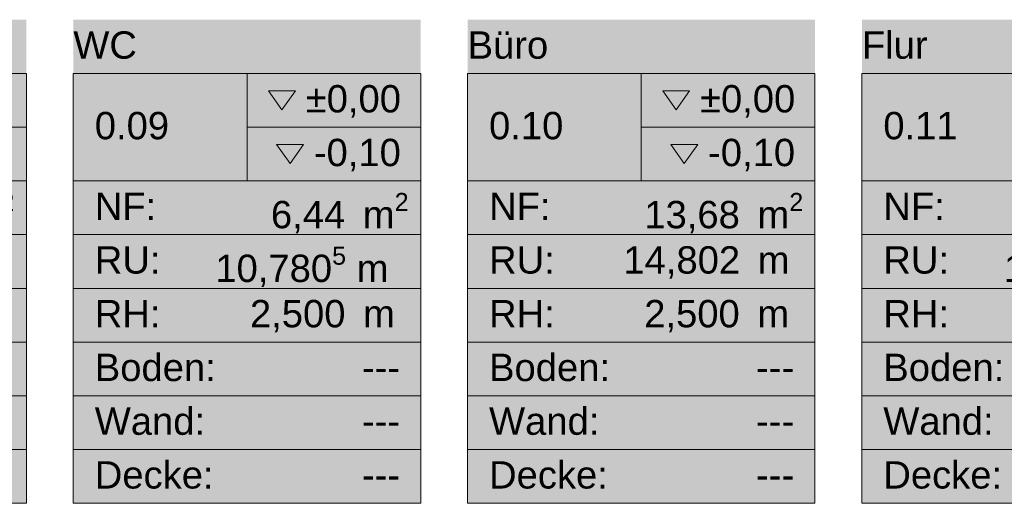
# Model space of a CAD drawing. Header units: metres. Extents: x -89 to 754, y -195 to 69.
# Tile 8 of 256: x -63.88 to -57.57, y 42.43 to 45.52. Entities that reach past the tile are written whole.
import ezdxf
from ezdxf.enums import TextEntityAlignment as Align

# ---------------------------------------------------------------- set-up
doc = ezdxf.new("R2010")
doc.units = ezdxf.units.M
doc.header["$MEASUREMENT"] = 0
doc.layers.add('80 Raum', color=7, linetype='Continuous')
doc.styles.add('ERSTELLTER_STIL_1', font='arial.ttf')
doc.styles.add('ERSTELLTER_STIL_4', font='arial.ttf')

# ---------------------------------------------------------------- blocks, each defined once
blk = doc.blocks.new('WC_0.08_36_1', base_point=(-64.5466, 44.3758))
at = {"layer": '80 Raum', "linetype": 'Continuous', "lineweight": 0, "true_color": 0x2a303f}
blk.add_hatch(color=169, dxfattribs=at).paths.add_polyline_path([(-66.061, 42.427), (-63.8362, 42.427), (-63.8362, 45.5207), (-66.061, 45.5207)])
at = {"layer": '80 Raum', "linetype": 'Continuous', "lineweight": 0, "true_color": 0x000000}
blk.add_hatch(color=18, dxfattribs=at).paths.add_polyline_path([(-64.7593, 44.7221), (-64.6734, 44.6006), (-64.5874, 44.7221)])
at = {"layer": '80 Raum', "color": 7, "linetype": 'Continuous', "lineweight": 9}
for p, q in [((-63.8362, 45.177), (-66.061, 45.177)), ((-66.061, 45.177), (-66.061, 42.427)), ((-66.061, 45.177), (-63.8362, 45.177)), ((-66.061, 44.4895), (-66.061, 45.177)), ((-64.9486, 45.177), (-64.9486, 44.4895)), ((-63.8362, 42.427), (-63.8362, 45.177)), ((-63.8362, 45.177), (-63.8362, 44.4895)), ((-64.9486, 44.8332), (-63.8362, 44.8332)), ((-63.8362, 44.4895), (-66.061, 44.4895)), ((-66.061, 44.4895), (-63.8362, 44.4895)), ((-66.061, 44.1457), (-66.061, 44.4895)), ((-63.8362, 44.4895), (-63.8362, 44.1457)), ((-63.8362, 44.1457), (-66.061, 44.1457)), ((-66.061, 44.1457), (-63.8362, 44.1457)), ((-66.061, 43.802), (-66.061, 44.1457)), ((-63.8362, 44.1457), (-63.8362, 43.802)), ((-63.8362, 43.802), (-66.061, 43.802)), ((-66.061, 43.802), (-63.8362, 43.802)), ((-66.061, 43.4582), (-66.061, 43.802)), ((-63.8362, 43.802), (-63.8362, 43.4582)), ((-63.8362, 43.4582), (-66.061, 43.4582)), ((-66.061, 43.4582), (-63.8362, 43.4582)), ((-66.061, 43.1145), (-66.061, 43.4582)), ((-63.8362, 43.4582), (-63.8362, 43.1145)), ((-63.8362, 43.1145), (-66.061, 43.1145)), ((-66.061, 43.1145), (-63.8362, 43.1145)), ((-66.061, 42.7707), (-66.061, 43.1145)), ((-63.8362, 43.1145), (-63.8362, 42.7707)), ((-63.8362, 42.7707), (-66.061, 42.7707)), ((-66.061, 42.7707), (-63.8362, 42.7707)), ((-66.061, 42.427), (-66.061, 42.7707)), ((-63.8362, 42.7707), (-63.8362, 42.427)), ((-66.061, 42.427), (-63.8362, 42.427)), ((-63.8362, 42.427), (-66.061, 42.427))]:
    blk.add_line(p, q, dxfattribs=at)
at = {"layer": '80 Raum', "color": 7, "linetype": 'Continuous', "lineweight": 13, "flags": 128}
for points in [[(-64.8111, 45.0659), (-64.7252, 44.9443), (-64.6392, 45.0659)], [(-64.7593, 44.7221), (-64.6734, 44.6006), (-64.5874, 44.7221)]]:
    blk.add_lwpolyline(points, close=True, dxfattribs=at)
at = {"layer": '80 Raum', "color": 7, "lineweight": 9, "char_height": 0.175, "attachment_point": 1, "style": 'ERSTELLTER_STIL_1'}
for s, insert in [('\\A1;{\\pql;\\pt0,0.05;\\fArial|b0|i0|c0|p0;\\W1.000000;±0,00\\fArial|b0|i0|c0|p0;\\W1.000000;\\A1{\\H.66x;\\S^  ;}\\fArial|b0|i0|c0|p0;\\W1.000000;\\fArial|b0|i0|c0|p0;\\W1.000000;\\A1{\\H.66x;\\S^  ;}}', (-64.5725, 45.1026)), ('\\A1;{\\pql;\\pt0,0.05;\\fArial|b0|i0|c0|p0;\\W1.000000;-0,10\\fArial|b0|i0|c0|p0;\\W1.000000;\\A1{\\H.66x;\\S^  ;}\\fArial|b0|i0|c0|p0;\\W1.000000;\\fArial|b0|i0|c0|p0;\\W1.000000;\\A1{\\H.66x;\\S^  ;}}', (-64.5207, 44.7588)), ('\\A1;{\\pql;\\pt0,0.05;\\fArial|b0|i0|c0|p0;\\W1.000000;6,55\\fArial|b0|i0|c0|p0;\\W1.000000;\\A1{\\H.66x;\\S^  ;}\\fArial|b0|i0|c0|p0;\\W1.000000; m\\fArial|b0|i0|c0|p0;\\W1.000000;\\A1{\\H.66x;\\S2^  ;}}', (-64.7955, 44.4126)), ('\\A1;{\\pql;\\pt0,0.05;\\fArial|b0|i0|c0|p0;\\W1.000000;10,840\\fArial|b0|i0|c0|p0;\\W1.000000;\\A1{\\H.66x;\\S^  ;}\\fArial|b0|i0|c0|p0;\\W1.000000; m\\fArial|b0|i0|c0|p0;\\W1.000000;\\A1{\\H.66x;\\S^  ;}}', (-65.0634, 44.0713)), ('\\A1;{\\pql;\\pt0,0.05;\\fArial|b0|i0|c0|p0;\\W1.000000;2,500\\fArial|b0|i0|c0|p0;\\W1.000000;\\A1{\\H.66x;\\S^  ;}\\fArial|b0|i0|c0|p0;\\W1.000000; m\\fArial|b0|i0|c0|p0;\\W1.000000;\\A1{\\H.66x;\\S^  ;}}', (-64.9299, 43.7276))]:
    blk.add_mtext(s, dxfattribs=dict(at, insert=insert))
at = {"layer": '80 Raum', "color": 7, "lineweight": 9}
for tag, style, p in [('DUMMY_850', 'ERSTELLTER_STIL_4', (-63.9737, 45.4863)), ('ROOM_NAME', 'ERSTELLTER_STIL_4', (-66.061, 45.4463)), ('ROOM_NUMBER', 'ERSTELLTER_STIL_1', (-65.9235, 44.9307)), ('measuredNetAreaCode', 'ERSTELLTER_STIL_1', (-65.9235, 44.4151)), ('perimeterCode', 'ERSTELLTER_STIL_1', (-65.9235, 44.0713)), ('ceilingHeightCode', 'ERSTELLTER_STIL_1', (-65.9235, 43.7276)), ('measuredAreaCode', 'ERSTELLTER_STIL_1', (-65.9235, 43.3838)), ('DUMMY_851_0', 'ERSTELLTER_STIL_1', (-64.2135, 43.3838)), ('DUMMY_852', 'ERSTELLTER_STIL_1', (-65.9235, 43.0401)), ('DUMMY_851_1', 'ERSTELLTER_STIL_1', (-64.2135, 43.0401)), ('DUMMY_853', 'ERSTELLTER_STIL_1', (-65.9235, 42.6963)), ('DUMMY_851_2', 'ERSTELLTER_STIL_1', (-64.2135, 42.6963))]:
    blk.add_attdef(tag, text='', height=0.175, dxfattribs=dict(at, style=style)).set_placement(p, align=Align.TOP_LEFT)
blk = doc.blocks.new('WC_0.09_37_1', base_point=(-62.4238, 43.9738))
at = {"layer": '80 Raum', "linetype": 'Continuous', "lineweight": 0, "true_color": 0x2a303f}
blk.add_hatch(color=169, dxfattribs=at).paths.add_polyline_path([(-63.5362, 42.427), (-61.3114, 42.427), (-61.3114, 45.5207), (-63.5362, 45.5207)])
at = {"layer": '80 Raum', "linetype": 'Continuous', "lineweight": 0, "true_color": 0x000000}
blk.add_hatch(color=18, dxfattribs=at).paths.add_polyline_path([(-62.2345, 44.7221), (-62.1486, 44.6006), (-62.0627, 44.7221)])
at = {"layer": '80 Raum', "color": 7, "linetype": 'Continuous', "lineweight": 9}
for p, q in [((-61.3114, 45.177), (-63.5362, 45.177)), ((-63.5362, 45.177), (-63.5362, 42.427)), ((-63.5362, 45.177), (-61.3114, 45.177)), ((-63.5362, 44.4895), (-63.5362, 45.177)), ((-62.4238, 45.177), (-62.4238, 44.4895)), ((-61.3114, 42.427), (-61.3114, 45.177)), ((-61.3114, 45.177), (-61.3114, 44.4895)), ((-62.4238, 44.8332), (-61.3114, 44.8332)), ((-61.3114, 44.4895), (-63.5362, 44.4895)), ((-63.5362, 44.4895), (-61.3114, 44.4895)), ((-63.5362, 44.1457), (-63.5362, 44.4895)), ((-61.3114, 44.4895), (-61.3114, 44.1457)), ((-61.3114, 44.1457), (-63.5362, 44.1457)), ((-63.5362, 44.1457), (-61.3114, 44.1457)), ((-63.5362, 43.802), (-63.5362, 44.1457)), ((-61.3114, 44.1457), (-61.3114, 43.802)), ((-61.3114, 43.802), (-63.5362, 43.802)), ((-63.5362, 43.802), (-61.3114, 43.802)), ((-63.5362, 43.4582), (-63.5362, 43.802)), ((-61.3114, 43.802), (-61.3114, 43.4582)), ((-61.3114, 43.4582), (-63.5362, 43.4582)), ((-63.5362, 43.4582), (-61.3114, 43.4582)), ((-63.5362, 43.1145), (-63.5362, 43.4582)), ((-61.3114, 43.4582), (-61.3114, 43.1145)), ((-61.3114, 43.1145), (-63.5362, 43.1145)), ((-63.5362, 43.1145), (-61.3114, 43.1145)), ((-63.5362, 42.7707), (-63.5362, 43.1145)), ((-61.3114, 43.1145), (-61.3114, 42.7707)), ((-61.3114, 42.7707), (-63.5362, 42.7707)), ((-63.5362, 42.7707), (-61.3114, 42.7707)), ((-63.5362, 42.427), (-63.5362, 42.7707)), ((-61.3114, 42.7707), (-61.3114, 42.427)), ((-63.5362, 42.427), (-61.3114, 42.427)), ((-61.3114, 42.427), (-63.5362, 42.427))]:
    blk.add_line(p, q, dxfattribs=at)
at = {"layer": '80 Raum', "color": 7, "linetype": 'Continuous', "lineweight": 13, "flags": 128}
for points in [[(-62.2863, 45.0659), (-62.2004, 44.9443), (-62.1144, 45.0659)], [(-62.2345, 44.7221), (-62.1486, 44.6006), (-62.0627, 44.7221)]]:
    blk.add_lwpolyline(points, close=True, dxfattribs=at)
at = {"layer": '80 Raum', "color": 7, "lineweight": 9, "char_height": 0.175, "attachment_point": 1, "style": 'ERSTELLTER_STIL_1'}
for s, insert in [('\\A1;{\\pql;\\pt0,0.05;\\fArial|b0|i0|c0|p0;\\W1.000000;±0,00\\fArial|b0|i0|c0|p0;\\W1.000000;\\A1{\\H.66x;\\S^  ;}\\fArial|b0|i0|c0|p0;\\W1.000000;\\fArial|b0|i0|c0|p0;\\W1.000000;\\A1{\\H.66x;\\S^  ;}}', (-62.0478, 45.1026)), ('\\A1;{\\pql;\\pt0,0.05;\\fArial|b0|i0|c0|p0;\\W1.000000;-0,10\\fArial|b0|i0|c0|p0;\\W1.000000;\\A1{\\H.66x;\\S^  ;}\\fArial|b0|i0|c0|p0;\\W1.000000;\\fArial|b0|i0|c0|p0;\\W1.000000;\\A1{\\H.66x;\\S^  ;}}', (-61.996, 44.7588)), ('\\A1;{\\pql;\\pt0,0.05;\\fArial|b0|i0|c0|p0;\\W1.000000;6,44\\fArial|b0|i0|c0|p0;\\W1.000000;\\A1{\\H.66x;\\S^  ;}\\fArial|b0|i0|c0|p0;\\W1.000000; m\\fArial|b0|i0|c0|p0;\\W1.000000;\\A1{\\H.66x;\\S2^  ;}}', (-62.2707, 44.4126)), ('\\A1;{\\pql;\\pt0,0.05;\\fArial|b0|i0|c0|p0;\\W1.000000;10,780\\fArial|b0|i0|c0|p0;\\W1.000000;\\A1{\\H.66x;\\S5^  ;}\\fArial|b0|i0|c0|p0;\\W1.000000; m\\fArial|b0|i0|c0|p0;\\W1.000000;\\A1{\\H.66x;\\S^  ;}}', (-62.6267, 44.0688)), ('\\A1;{\\pql;\\pt0,0.05;\\fArial|b0|i0|c0|p0;\\W1.000000;2,500\\fArial|b0|i0|c0|p0;\\W1.000000;\\A1{\\H.66x;\\S^  ;}\\fArial|b0|i0|c0|p0;\\W1.000000; m\\fArial|b0|i0|c0|p0;\\W1.000000;\\A1{\\H.66x;\\S^  ;}}', (-62.4051, 43.7276))]:
    blk.add_mtext(s, dxfattribs=dict(at, insert=insert))
at = {"layer": '80 Raum', "color": 7, "lineweight": 9}
for tag, style, p in [('DUMMY_850', 'ERSTELLTER_STIL_4', (-61.4489, 45.4863)), ('ROOM_NAME', 'ERSTELLTER_STIL_4', (-63.5362, 45.4463)), ('ROOM_NUMBER', 'ERSTELLTER_STIL_1', (-63.3987, 44.9307)), ('measuredNetAreaCode', 'ERSTELLTER_STIL_1', (-63.3987, 44.4151)), ('perimeterCode', 'ERSTELLTER_STIL_1', (-63.3987, 44.0713)), ('ceilingHeightCode', 'ERSTELLTER_STIL_1', (-63.3987, 43.7276)), ('measuredAreaCode', 'ERSTELLTER_STIL_1', (-63.3987, 43.3838)), ('DUMMY_851_0', 'ERSTELLTER_STIL_1', (-61.6887, 43.3838)), ('DUMMY_852', 'ERSTELLTER_STIL_1', (-63.3987, 43.0401)), ('DUMMY_851_1', 'ERSTELLTER_STIL_1', (-61.6887, 43.0401)), ('DUMMY_853', 'ERSTELLTER_STIL_1', (-63.3987, 42.6963)), ('DUMMY_851_2', 'ERSTELLTER_STIL_1', (-61.6887, 42.6963))]:
    blk.add_attdef(tag, text='', height=0.175, dxfattribs=dict(at, style=style)).set_placement(p, align=Align.TOP_LEFT)
blk = doc.blocks.new('Büro_0.10_38_1', base_point=(-60.4261, 44.656))
at = {"layer": '80 Raum', "linetype": 'Continuous', "lineweight": 0, "true_color": 0x2a303f}
blk.add_hatch(color=169, dxfattribs=at).paths.add_polyline_path([(-61.0114, 42.427), (-58.7867, 42.427), (-58.7867, 45.5207), (-61.0114, 45.5207)])
at = {"layer": '80 Raum', "linetype": 'Continuous', "lineweight": 0, "true_color": 0x000000}
blk.add_hatch(color=18, dxfattribs=at).paths.add_polyline_path([(-59.7098, 44.7221), (-59.6238, 44.6006), (-59.5379, 44.7221)])
at = {"layer": '80 Raum', "color": 7, "linetype": 'Continuous', "lineweight": 9}
for p, q in [((-58.7867, 45.177), (-61.0114, 45.177)), ((-61.0114, 45.177), (-61.0114, 42.427)), ((-61.0114, 45.177), (-58.7867, 45.177)), ((-61.0114, 44.4895), (-61.0114, 45.177)), ((-59.8991, 45.177), (-59.8991, 44.4895)), ((-58.7867, 42.427), (-58.7867, 45.177)), ((-58.7867, 45.177), (-58.7867, 44.4895)), ((-59.8991, 44.8332), (-58.7867, 44.8332)), ((-58.7867, 44.4895), (-61.0114, 44.4895)), ((-61.0114, 44.4895), (-58.7867, 44.4895)), ((-61.0114, 44.1457), (-61.0114, 44.4895)), ((-58.7867, 44.4895), (-58.7867, 44.1457)), ((-58.7867, 44.1457), (-61.0114, 44.1457)), ((-61.0114, 44.1457), (-58.7867, 44.1457)), ((-61.0114, 43.802), (-61.0114, 44.1457)), ((-58.7867, 44.1457), (-58.7867, 43.802)), ((-58.7867, 43.802), (-61.0114, 43.802)), ((-61.0114, 43.802), (-58.7867, 43.802)), ((-61.0114, 43.4582), (-61.0114, 43.802)), ((-58.7867, 43.802), (-58.7867, 43.4582)), ((-58.7867, 43.4582), (-61.0114, 43.4582)), ((-61.0114, 43.4582), (-58.7867, 43.4582)), ((-61.0114, 43.1145), (-61.0114, 43.4582)), ((-58.7867, 43.4582), (-58.7867, 43.1145)), ((-58.7867, 43.1145), (-61.0114, 43.1145)), ((-61.0114, 43.1145), (-58.7867, 43.1145)), ((-61.0114, 42.7707), (-61.0114, 43.1145)), ((-58.7867, 43.1145), (-58.7867, 42.7707)), ((-58.7867, 42.7707), (-61.0114, 42.7707)), ((-61.0114, 42.7707), (-58.7867, 42.7707)), ((-61.0114, 42.427), (-61.0114, 42.7707)), ((-58.7867, 42.7707), (-58.7867, 42.427)), ((-61.0114, 42.427), (-58.7867, 42.427)), ((-58.7867, 42.427), (-61.0114, 42.427))]:
    blk.add_line(p, q, dxfattribs=at)
at = {"layer": '80 Raum', "color": 7, "linetype": 'Continuous', "lineweight": 13, "flags": 128}
for points in [[(-59.7616, 45.0659), (-59.6756, 44.9443), (-59.5897, 45.0659)], [(-59.7098, 44.7221), (-59.6238, 44.6006), (-59.5379, 44.7221)]]:
    blk.add_lwpolyline(points, close=True, dxfattribs=at)
at = {"layer": '80 Raum', "color": 7, "lineweight": 9, "char_height": 0.175, "attachment_point": 1, "style": 'ERSTELLTER_STIL_1'}
for s, insert in [('\\A1;{\\pql;\\pt0,0.05;\\fArial|b0|i0|c0|p0;\\W1.000000;±0,00\\fArial|b0|i0|c0|p0;\\W1.000000;\\A1{\\H.66x;\\S^  ;}\\fArial|b0|i0|c0|p0;\\W1.000000;\\fArial|b0|i0|c0|p0;\\W1.000000;\\A1{\\H.66x;\\S^  ;}}', (-59.523, 45.1026)), ('\\A1;{\\pql;\\pt0,0.05;\\fArial|b0|i0|c0|p0;\\W1.000000;-0,10\\fArial|b0|i0|c0|p0;\\W1.000000;\\A1{\\H.66x;\\S^  ;}\\fArial|b0|i0|c0|p0;\\W1.000000;\\fArial|b0|i0|c0|p0;\\W1.000000;\\A1{\\H.66x;\\S^  ;}}', (-59.4712, 44.7588)), ('\\A1;{\\pql;\\pt0,0.05;\\fArial|b0|i0|c0|p0;\\W1.000000;13,68\\fArial|b0|i0|c0|p0;\\W1.000000;\\A1{\\H.66x;\\S^  ;}\\fArial|b0|i0|c0|p0;\\W1.000000; m\\fArial|b0|i0|c0|p0;\\W1.000000;\\A1{\\H.66x;\\S2^  ;}}', (-59.8795, 44.4126)), ('\\A1;{\\pql;\\pt0,0.05;\\fArial|b0|i0|c0|p0;\\W1.000000;14,802\\fArial|b0|i0|c0|p0;\\W1.000000;\\A1{\\H.66x;\\S^  ;}\\fArial|b0|i0|c0|p0;\\W1.000000; m\\fArial|b0|i0|c0|p0;\\W1.000000;\\A1{\\H.66x;\\S^  ;}}', (-60.0138, 44.0713)), ('\\A1;{\\pql;\\pt0,0.05;\\fArial|b0|i0|c0|p0;\\W1.000000;2,500\\fArial|b0|i0|c0|p0;\\W1.000000;\\A1{\\H.66x;\\S^  ;}\\fArial|b0|i0|c0|p0;\\W1.000000; m\\fArial|b0|i0|c0|p0;\\W1.000000;\\A1{\\H.66x;\\S^  ;}}', (-59.8803, 43.7276))]:
    blk.add_mtext(s, dxfattribs=dict(at, insert=insert))
at = {"layer": '80 Raum', "color": 7, "lineweight": 9}
for tag, style, p in [('DUMMY_850', 'ERSTELLTER_STIL_4', (-58.9242, 45.4863)), ('ROOM_NAME', 'ERSTELLTER_STIL_4', (-61.0114, 45.4463)), ('ROOM_NUMBER', 'ERSTELLTER_STIL_1', (-60.8739, 44.9307)), ('measuredNetAreaCode', 'ERSTELLTER_STIL_1', (-60.8739, 44.4151)), ('perimeterCode', 'ERSTELLTER_STIL_1', (-60.8739, 44.0713)), ('ceilingHeightCode', 'ERSTELLTER_STIL_1', (-60.8739, 43.7276)), ('measuredAreaCode', 'ERSTELLTER_STIL_1', (-60.8739, 43.3838)), ('DUMMY_851_0', 'ERSTELLTER_STIL_1', (-59.1639, 43.3838)), ('DUMMY_852', 'ERSTELLTER_STIL_1', (-60.8739, 43.0401)), ('DUMMY_851_1', 'ERSTELLTER_STIL_1', (-59.1639, 43.0401)), ('DUMMY_853', 'ERSTELLTER_STIL_1', (-60.8739, 42.6963)), ('DUMMY_851_2', 'ERSTELLTER_STIL_1', (-59.1639, 42.6963))]:
    blk.add_attdef(tag, text='', height=0.175, dxfattribs=dict(at, style=style)).set_placement(p, align=Align.TOP_LEFT)
blk = doc.blocks.new('Flur_0.11_49_1', base_point=(-59.555, 44.5049))
at = {"layer": '80 Raum', "linetype": 'Continuous', "lineweight": 0, "true_color": 0x272a1c}
blk.add_hatch(color=250, dxfattribs=at).paths.add_polyline_path([(-58.4867, 42.427), (-56.2619, 42.427), (-56.2619, 45.5207), (-58.4867, 45.5207)])
at = {"layer": '80 Raum', "linetype": 'Continuous', "lineweight": 0, "true_color": 0x000000}
blk.add_hatch(color=18, dxfattribs=at).paths.add_polyline_path([(-57.185, 44.7221), (-57.0991, 44.6006), (-57.0131, 44.7221)])
at = {"layer": '80 Raum', "color": 7, "linetype": 'Continuous', "lineweight": 9}
for p, q in [((-56.2619, 45.177), (-58.4867, 45.177)), ((-58.4867, 45.177), (-58.4867, 42.427)), ((-58.4867, 45.177), (-56.2619, 45.177)), ((-58.4867, 44.4895), (-58.4867, 45.177)), ((-57.3743, 45.177), (-57.3743, 44.4895)), ((-56.2619, 42.427), (-56.2619, 45.177)), ((-56.2619, 45.177), (-56.2619, 44.4895)), ((-57.3743, 44.8332), (-56.2619, 44.8332)), ((-56.2619, 44.4895), (-58.4867, 44.4895)), ((-58.4867, 44.4895), (-56.2619, 44.4895)), ((-58.4867, 44.1457), (-58.4867, 44.4895)), ((-56.2619, 44.4895), (-56.2619, 44.1457)), ((-56.2619, 44.1457), (-58.4867, 44.1457)), ((-58.4867, 44.1457), (-56.2619, 44.1457)), ((-58.4867, 43.802), (-58.4867, 44.1457)), ((-56.2619, 44.1457), (-56.2619, 43.802)), ((-56.2619, 43.802), (-58.4867, 43.802)), ((-58.4867, 43.802), (-56.2619, 43.802)), ((-58.4867, 43.4582), (-58.4867, 43.802)), ((-56.2619, 43.802), (-56.2619, 43.4582)), ((-56.2619, 43.4582), (-58.4867, 43.4582)), ((-58.4867, 43.4582), (-56.2619, 43.4582)), ((-58.4867, 43.1145), (-58.4867, 43.4582)), ((-56.2619, 43.4582), (-56.2619, 43.1145)), ((-56.2619, 43.1145), (-58.4867, 43.1145)), ((-58.4867, 43.1145), (-56.2619, 43.1145)), ((-58.4867, 42.7707), (-58.4867, 43.1145)), ((-56.2619, 43.1145), (-56.2619, 42.7707)), ((-56.2619, 42.7707), (-58.4867, 42.7707)), ((-58.4867, 42.7707), (-56.2619, 42.7707)), ((-58.4867, 42.427), (-58.4867, 42.7707)), ((-56.2619, 42.7707), (-56.2619, 42.427)), ((-58.4867, 42.427), (-56.2619, 42.427)), ((-56.2619, 42.427), (-58.4867, 42.427))]:
    blk.add_line(p, q, dxfattribs=at)
at = {"layer": '80 Raum', "color": 7, "linetype": 'Continuous', "lineweight": 13, "flags": 128}
for points in [[(-57.2368, 45.0659), (-57.1508, 44.9443), (-57.0649, 45.0659)], [(-57.185, 44.7221), (-57.0991, 44.6006), (-57.0131, 44.7221)]]:
    blk.add_lwpolyline(points, close=True, dxfattribs=at)
at = {"layer": '80 Raum', "color": 7, "lineweight": 9, "char_height": 0.175, "attachment_point": 1, "style": 'ERSTELLTER_STIL_1'}
for s, insert in [('\\A1;{\\pql;\\pt0,0.05;\\fArial|b0|i0|c0|p0;\\W1.000000;±0,00\\fArial|b0|i0|c0|p0;\\W1.000000;\\A1{\\H.66x;\\S^  ;}\\fArial|b0|i0|c0|p0;\\W1.000000;\\fArial|b0|i0|c0|p0;\\W1.000000;\\A1{\\H.66x;\\S^  ;}}', (-56.9982, 45.1026)), ('\\A1;{\\pql;\\pt0,0.05;\\fArial|b0|i0|c0|p0;\\W1.000000;-0,10\\fArial|b0|i0|c0|p0;\\W1.000000;\\A1{\\H.66x;\\S^  ;}\\fArial|b0|i0|c0|p0;\\W1.000000;\\fArial|b0|i0|c0|p0;\\W1.000000;\\A1{\\H.66x;\\S^  ;}}', (-56.9464, 44.7588)), ('\\A1;{\\pql;\\pt0,0.05;\\fArial|b0|i0|c0|p0;\\W1.000000;16,63\\fArial|b0|i0|c0|p0;\\W1.000000;\\A1{\\H.66x;\\S^  ;}\\fArial|b0|i0|c0|p0;\\W1.000000; m\\fArial|b0|i0|c0|p0;\\W1.000000;\\A1{\\H.66x;\\S2^  ;}}', (-57.3547, 44.4126)), ('\\A1;{\\pql;\\pt0,0.05;\\fArial|b0|i0|c0|p0;\\W1.000000;19,609\\fArial|b0|i0|c0|p0;\\W1.000000;\\A1{\\H.66x;\\S5^  ;}\\fArial|b0|i0|c0|p0;\\W1.000000; m\\fArial|b0|i0|c0|p0;\\W1.000000;\\A1{\\H.66x;\\S^  ;}}', (-57.5771, 44.0688)), ('\\A1;{\\pql;\\pt0,0.05;\\fArial|b0|i0|c0|p0;\\W1.000000;2,500\\fArial|b0|i0|c0|p0;\\W1.000000;\\A1{\\H.66x;\\S^  ;}\\fArial|b0|i0|c0|p0;\\W1.000000; m\\fArial|b0|i0|c0|p0;\\W1.000000;\\A1{\\H.66x;\\S^  ;}}', (-57.3556, 43.7276))]:
    blk.add_mtext(s, dxfattribs=dict(at, insert=insert))
at = {"layer": '80 Raum', "color": 7, "lineweight": 9}
for tag, style, p in [('DUMMY_850', 'ERSTELLTER_STIL_4', (-56.3994, 45.4863)), ('ROOM_NAME', 'ERSTELLTER_STIL_4', (-58.4867, 45.4463)), ('ROOM_NUMBER', 'ERSTELLTER_STIL_1', (-58.3492, 44.9307)), ('measuredNetAreaCode', 'ERSTELLTER_STIL_1', (-58.3492, 44.4151)), ('perimeterCode', 'ERSTELLTER_STIL_1', (-58.3492, 44.0713)), ('ceilingHeightCode', 'ERSTELLTER_STIL_1', (-58.3492, 43.7276)), ('measuredAreaCode', 'ERSTELLTER_STIL_1', (-58.3492, 43.3838)), ('DUMMY_851_0', 'ERSTELLTER_STIL_1', (-56.6392, 43.3838)), ('DUMMY_852', 'ERSTELLTER_STIL_1', (-58.3492, 43.0401)), ('DUMMY_851_1', 'ERSTELLTER_STIL_1', (-56.6392, 43.0401)), ('DUMMY_853', 'ERSTELLTER_STIL_1', (-58.3492, 42.6963)), ('DUMMY_851_2', 'ERSTELLTER_STIL_1', (-56.6392, 42.6963))]:
    blk.add_attdef(tag, text='', height=0.175, dxfattribs=dict(at, style=style)).set_placement(p, align=Align.TOP_LEFT)

msp = doc.modelspace()

# ---------------------------------------------------------------- block references
at = {"layer": '80 Raum', "color": 7, "linetype": 'Continuous', "lineweight": 13}
ref = msp.add_blockref('WC_0.08_36_1', (-64.5466, 44.3758), dxfattribs=at)
ref.add_attrib('ROOM_NAME', 'WC', dxfattribs={"color": 7, "lineweight": 9, "height": 0.175, "style": 'ERSTELLTER_STIL_4'}).set_placement((-66.061, 45.4463), align=Align.TOP_LEFT)
ref.add_attrib('ROOM_NUMBER', '0.08', dxfattribs={"color": 7, "lineweight": 9, "height": 0.175, "style": 'ERSTELLTER_STIL_1'}).set_placement((-65.9235, 44.9307), align=Align.TOP_LEFT)
ref.add_attrib('measuredAreaCode', 'Boden: ', dxfattribs={"color": 7, "lineweight": 9, "height": 0.175, "style": 'ERSTELLTER_STIL_1'}).set_placement((-65.9235, 43.3838), align=Align.TOP_LEFT)
ref.add_attrib('measuredNetAreaCode', 'NF: ', dxfattribs={"color": 7, "lineweight": 9, "height": 0.175, "style": 'ERSTELLTER_STIL_1'}).set_placement((-65.9235, 44.4151), align=Align.TOP_LEFT)
ref.add_attrib('perimeterCode', 'RU: ', dxfattribs={"color": 7, "lineweight": 9, "height": 0.175, "style": 'ERSTELLTER_STIL_1'}).set_placement((-65.9235, 44.0713), align=Align.TOP_LEFT)
ref.add_attrib('ceilingHeightCode', 'RH: ', dxfattribs={"color": 7, "lineweight": 9, "height": 0.175, "style": 'ERSTELLTER_STIL_1'}).set_placement((-65.9235, 43.7276), align=Align.TOP_LEFT)
ref.add_attrib('DUMMY_851', '---', dxfattribs={"color": 7, "lineweight": 9, "height": 0.175, "style": 'ERSTELLTER_STIL_1'}).set_placement((-64.2135, 43.3838), align=Align.TOP_LEFT)
ref.add_attrib('DUMMY_851_1', '---', dxfattribs={"color": 7, "lineweight": 9, "height": 0.175, "style": 'ERSTELLTER_STIL_1'}).set_placement((-64.2135, 43.0401), align=Align.TOP_LEFT)
ref.add_attrib('DUMMY_851_2', '---', dxfattribs={"color": 7, "lineweight": 9, "height": 0.175, "style": 'ERSTELLTER_STIL_1'}).set_placement((-64.2135, 42.6963), align=Align.TOP_LEFT)
ref.add_attrib('DUMMY_852', 'Wand: ', dxfattribs={"color": 7, "lineweight": 9, "height": 0.175, "style": 'ERSTELLTER_STIL_1'}).set_placement((-65.9235, 43.0401), align=Align.TOP_LEFT)
ref.add_attrib('DUMMY_853', 'Decke: ', dxfattribs={"color": 7, "lineweight": 9, "height": 0.175, "style": 'ERSTELLTER_STIL_1'}).set_placement((-65.9235, 42.6963), align=Align.TOP_LEFT)
ref = msp.add_blockref('WC_0.09_37_1', (-62.4238, 43.9738), dxfattribs=at)
ref.add_attrib('ROOM_NAME', 'WC', dxfattribs={"color": 7, "lineweight": 9, "height": 0.175, "style": 'ERSTELLTER_STIL_4'}).set_placement((-63.5362, 45.4463), align=Align.TOP_LEFT)
ref.add_attrib('ROOM_NUMBER', '0.09', dxfattribs={"color": 7, "lineweight": 9, "height": 0.175, "style": 'ERSTELLTER_STIL_1'}).set_placement((-63.3987, 44.9307), align=Align.TOP_LEFT)
ref.add_attrib('measuredAreaCode', 'Boden: ', dxfattribs={"color": 7, "lineweight": 9, "height": 0.175, "style": 'ERSTELLTER_STIL_1'}).set_placement((-63.3987, 43.3838), align=Align.TOP_LEFT)
ref.add_attrib('measuredNetAreaCode', 'NF: ', dxfattribs={"color": 7, "lineweight": 9, "height": 0.175, "style": 'ERSTELLTER_STIL_1'}).set_placement((-63.3987, 44.4151), align=Align.TOP_LEFT)
ref.add_attrib('perimeterCode', 'RU: ', dxfattribs={"color": 7, "lineweight": 9, "height": 0.175, "style": 'ERSTELLTER_STIL_1'}).set_placement((-63.3987, 44.0713), align=Align.TOP_LEFT)
ref.add_attrib('ceilingHeightCode', 'RH: ', dxfattribs={"color": 7, "lineweight": 9, "height": 0.175, "style": 'ERSTELLTER_STIL_1'}).set_placement((-63.3987, 43.7276), align=Align.TOP_LEFT)
ref.add_attrib('DUMMY_851', '---', dxfattribs={"color": 7, "lineweight": 9, "height": 0.175, "style": 'ERSTELLTER_STIL_1'}).set_placement((-61.6887, 43.3838), align=Align.TOP_LEFT)
ref.add_attrib('DUMMY_851_1', '---', dxfattribs={"color": 7, "lineweight": 9, "height": 0.175, "style": 'ERSTELLTER_STIL_1'}).set_placement((-61.6887, 43.0401), align=Align.TOP_LEFT)
ref.add_attrib('DUMMY_851_2', '---', dxfattribs={"color": 7, "lineweight": 9, "height": 0.175, "style": 'ERSTELLTER_STIL_1'}).set_placement((-61.6887, 42.6963), align=Align.TOP_LEFT)
ref.add_attrib('DUMMY_852', 'Wand: ', dxfattribs={"color": 7, "lineweight": 9, "height": 0.175, "style": 'ERSTELLTER_STIL_1'}).set_placement((-63.3987, 43.0401), align=Align.TOP_LEFT)
ref.add_attrib('DUMMY_853', 'Decke: ', dxfattribs={"color": 7, "lineweight": 9, "height": 0.175, "style": 'ERSTELLTER_STIL_1'}).set_placement((-63.3987, 42.6963), align=Align.TOP_LEFT)
ref = msp.add_blockref('Büro_0.10_38_1', (-60.4261, 44.656), dxfattribs=at)
ref.add_attrib('ROOM_NAME', 'Büro', dxfattribs={"color": 7, "lineweight": 9, "height": 0.175, "style": 'ERSTELLTER_STIL_4'}).set_placement((-61.0114, 45.4463), align=Align.TOP_LEFT)
ref.add_attrib('ROOM_NUMBER', '0.10', dxfattribs={"color": 7, "lineweight": 9, "height": 0.175, "style": 'ERSTELLTER_STIL_1'}).set_placement((-60.8739, 44.9307), align=Align.TOP_LEFT)
ref.add_attrib('measuredAreaCode', 'Boden: ', dxfattribs={"color": 7, "lineweight": 9, "height": 0.175, "style": 'ERSTELLTER_STIL_1'}).set_placement((-60.8739, 43.3838), align=Align.TOP_LEFT)
ref.add_attrib('measuredNetAreaCode', 'NF: ', dxfattribs={"color": 7, "lineweight": 9, "height": 0.175, "style": 'ERSTELLTER_STIL_1'}).set_placement((-60.8739, 44.4151), align=Align.TOP_LEFT)
ref.add_attrib('perimeterCode', 'RU: ', dxfattribs={"color": 7, "lineweight": 9, "height": 0.175, "style": 'ERSTELLTER_STIL_1'}).set_placement((-60.8739, 44.0713), align=Align.TOP_LEFT)
ref.add_attrib('ceilingHeightCode', 'RH: ', dxfattribs={"color": 7, "lineweight": 9, "height": 0.175, "style": 'ERSTELLTER_STIL_1'}).set_placement((-60.8739, 43.7276), align=Align.TOP_LEFT)
ref.add_attrib('DUMMY_851', '---', dxfattribs={"color": 7, "lineweight": 9, "height": 0.175, "style": 'ERSTELLTER_STIL_1'}).set_placement((-59.1639, 43.3838), align=Align.TOP_LEFT)
ref.add_attrib('DUMMY_851_1', '---', dxfattribs={"color": 7, "lineweight": 9, "height": 0.175, "style": 'ERSTELLTER_STIL_1'}).set_placement((-59.1639, 43.0401), align=Align.TOP_LEFT)
ref.add_attrib('DUMMY_851_2', '---', dxfattribs={"color": 7, "lineweight": 9, "height": 0.175, "style": 'ERSTELLTER_STIL_1'}).set_placement((-59.1639, 42.6963), align=Align.TOP_LEFT)
ref.add_attrib('DUMMY_852', 'Wand: ', dxfattribs={"color": 7, "lineweight": 9, "height": 0.175, "style": 'ERSTELLTER_STIL_1'}).set_placement((-60.8739, 43.0401), align=Align.TOP_LEFT)
ref.add_attrib('DUMMY_853', 'Decke: ', dxfattribs={"color": 7, "lineweight": 9, "height": 0.175, "style": 'ERSTELLTER_STIL_1'}).set_placement((-60.8739, 42.6963), align=Align.TOP_LEFT)
ref = msp.add_blockref('Flur_0.11_49_1', (-59.555, 44.5049), dxfattribs=at)
ref.add_attrib('ROOM_NAME', 'Flur', dxfattribs={"color": 7, "lineweight": 9, "height": 0.175, "style": 'ERSTELLTER_STIL_4'}).set_placement((-58.4867, 45.4463), align=Align.TOP_LEFT)
ref.add_attrib('ROOM_NUMBER', '0.11', dxfattribs={"color": 7, "lineweight": 9, "height": 0.175, "style": 'ERSTELLTER_STIL_1'}).set_placement((-58.3492, 44.9307), align=Align.TOP_LEFT)
ref.add_attrib('measuredAreaCode', 'Boden: ', dxfattribs={"color": 7, "lineweight": 9, "height": 0.175, "style": 'ERSTELLTER_STIL_1'}).set_placement((-58.3492, 43.3838), align=Align.TOP_LEFT)
ref.add_attrib('measuredNetAreaCode', 'NF: ', dxfattribs={"color": 7, "lineweight": 9, "height": 0.175, "style": 'ERSTELLTER_STIL_1'}).set_placement((-58.3492, 44.4151), align=Align.TOP_LEFT)
ref.add_attrib('perimeterCode', 'RU: ', dxfattribs={"color": 7, "lineweight": 9, "height": 0.175, "style": 'ERSTELLTER_STIL_1'}).set_placement((-58.3492, 44.0713), align=Align.TOP_LEFT)
ref.add_attrib('ceilingHeightCode', 'RH: ', dxfattribs={"color": 7, "lineweight": 9, "height": 0.175, "style": 'ERSTELLTER_STIL_1'}).set_placement((-58.3492, 43.7276), align=Align.TOP_LEFT)
ref.add_attrib('DUMMY_851', '---', dxfattribs={"color": 7, "lineweight": 9, "height": 0.175, "style": 'ERSTELLTER_STIL_1'}).set_placement((-56.6392, 43.3838), align=Align.TOP_LEFT)
ref.add_attrib('DUMMY_851_1', '---', dxfattribs={"color": 7, "lineweight": 9, "height": 0.175, "style": 'ERSTELLTER_STIL_1'}).set_placement((-56.6392, 43.0401), align=Align.TOP_LEFT)
ref.add_attrib('DUMMY_851_2', '---', dxfattribs={"color": 7, "lineweight": 9, "height": 0.175, "style": 'ERSTELLTER_STIL_1'}).set_placement((-56.6392, 42.6963), align=Align.TOP_LEFT)
ref.add_attrib('DUMMY_852', 'Wand: ', dxfattribs={"color": 7, "lineweight": 9, "height": 0.175, "style": 'ERSTELLTER_STIL_1'}).set_placement((-58.3492, 43.0401), align=Align.TOP_LEFT)
ref.add_attrib('DUMMY_853', 'Decke: ', dxfattribs={"color": 7, "lineweight": 9, "height": 0.175, "style": 'ERSTELLTER_STIL_1'}).set_placement((-58.3492, 42.6963), align=Align.TOP_LEFT)

doc.saveas('drawing.dxf')
